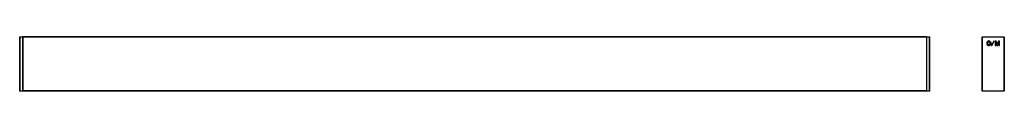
# Model space of a CAD drawing. Header units: millimetres. Extents: x -605 to 942, y 403 to 488.
import ezdxf

# ---------------------------------------------------------------- set-up
doc = ezdxf.new("R2010")
doc.units = ezdxf.units.MM

msp = doc.modelspace()

# ---------------------------------------------------------------- linework, layer by layer
at = {"color": 7, "linetype": 'Continuous', "lineweight": 25}
for p, q in [((-604.7, 487.9), (-604.4, 488.2)), ((-604.7, 487.9), (-604.4, 487.9)), ((-604.7, 403.5), (-604.7, 487.9)), ((-604.7, 480.2), (-604.7, 480.2)), ((-604.4, 487.9), (-604.4, 488.2)), ((-604.4, 488.2), (-600, 488.2)), ((-600, 487.9), (-604.4, 487.9)), ((-604.4, 487.9), (-604.4, 403.5)), ((-600, 488.2), (-599.7, 487.9)), ((-600, 487.9), (-600, 488.2)), ((-600, 403.5), (-600, 487.9)), ((-600, 487.9), (-599.7, 487.9)), ((819.3, 488.2), (-599.7, 488.2)), ((-599.7, 488.2), (-599.7, 487.9)), ((819.3, 487.9), (-599.7, 487.9)), ((-599.7, 487.9), (-599.7, 403.5)), ((819.6, 488.2), (819.3, 487.9)), ((819.3, 488.2), (819.3, 487.9)), ((819.3, 487.9), (819.6, 487.9)), ((819.3, 487.9), (819.3, 403.5)), ((819.6, 488.2), (824, 488.2)), ((819.6, 488.2), (819.6, 487.9)), ((824, 487.9), (819.6, 487.9)), ((819.6, 487.9), (819.6, 403.5)), ((824, 488.2), (824, 487.9)), ((824.3, 487.9), (824, 488.2)), ((824, 403.5), (824, 487.9)), ((824.3, 487.9), (824, 487.9)), ((824.3, 487.9), (824.3, 403.5)), ((824.4, 480.2), (824.3, 480.2)), ((907, 488.2), (906.7, 487.9)), ((907, 487.9), (906.7, 487.9)), ((906.7, 403.5), (906.7, 487.9)), ((907, 487.9), (907, 488.2)), ((907, 488.2), (941.4, 488.2)), ((907, 487.9), (907, 403.5)), ((941.4, 487.9), (907, 487.9)), ((925.5, 481.6), (921.5, 475.2)), ((922, 474.9), (926, 481.3)), ((925.6, 481.7), (925.5, 481.6)), ((925.9, 481.7), (925.6, 481.7)), ((926, 481.6), (925.9, 481.7)), ((926, 481.3), (926, 481.6)), ((927.2, 481.6), (927.1, 481.4)), ((927.1, 481.4), (927.1, 474.9)), ((928.7, 481.6), (927.2, 481.6)), ((928.9, 481.5), (928.7, 481.6)), ((930.7, 476.9), (928.9, 481.5)), ((932.8, 481.6), (932.6, 481.5)), ((934.2, 481.6), (932.8, 481.6)), ((934.4, 481.4), (934.2, 481.6)), ((934.4, 474.9), (934.4, 481.4)), ((941.4, 487.9), (941.4, 488.2)), ((941.7, 487.9), (941.4, 488.2)), ((941.4, 403.5), (941.4, 487.9)), ((941.4, 487.9), (941.7, 487.9)), ((941.7, 487.9), (941.7, 403.5)), ((-604.7, 476.3), (-604.7, 476.3)), ((824.3, 476.3), (824.4, 476.3)), ((921.5, 475.2), (921.5, 474.9)), ((921.5, 474.9), (921.6, 474.8)), ((921.6, 474.8), (921.9, 474.8)), ((921.9, 474.8), (922, 474.9)), ((927.1, 474.9), (927.2, 474.8)), ((927.2, 474.8), (928.4, 474.8)), ((928.4, 474.8), (928.6, 474.9)), ((928.6, 474.9), (928.6, 478.4)), ((928.6, 478.4), (930, 474.9)), ((930, 474.9), (930.2, 474.8)), ((930.2, 474.8), (931.3, 474.8)), ((931.7, 479.2), (930.7, 476.9)), ((931.3, 474.8), (931.4, 474.9)), ((932.9, 478.4), (932.9, 474.9)), ((932.9, 474.9), (933, 474.8)), ((933, 474.8), (934.2, 474.8)), ((934.2, 474.8), (934.4, 474.9)), ((-604.4, 403.2), (-604.7, 403.5)), ((-604.4, 403.5), (-604.7, 403.5)), ((-604.4, 403.2), (-604.4, 403.5)), ((-604.4, 403.5), (-600, 403.5)), ((-600, 403.2), (-604.4, 403.2)), ((-600, 403.2), (-600, 403.5)), ((-599.7, 403.5), (-600, 403.5)), ((-599.7, 403.5), (-600, 403.2)), ((819.3, 403.5), (-599.7, 403.5)), ((-599.7, 403.5), (-599.7, 403.2)), ((819.3, 403.2), (-599.7, 403.2)), ((819.3, 403.5), (819.6, 403.2)), ((819.6, 403.5), (819.3, 403.5)), ((819.3, 403.5), (819.3, 403.2)), ((819.6, 403.5), (824, 403.5)), ((819.6, 403.5), (819.6, 403.2)), ((824, 403.2), (819.6, 403.2)), ((824, 403.5), (824, 403.2)), ((824, 403.5), (824.3, 403.5)), ((824, 403.2), (824.3, 403.5)), ((906.7, 403.5), (907, 403.5)), ((906.7, 403.5), (907, 403.2)), ((907, 403.5), (941.4, 403.5)), ((907, 403.2), (907, 403.5)), ((941.4, 403.2), (907, 403.2)), ((941.7, 403.5), (941.4, 403.5)), ((941.4, 403.2), (941.4, 403.5)), ((941.4, 403.2), (941.7, 403.5))]:
    msp.add_line(p, q, dxfattribs=at)
at = {"color": 7, "linetype": 'Continuous', "lineweight": 25, "flags": 128}
msp.add_lwpolyline([(932.6, 481.5), (932.1, 480.2), (931.7, 479.2)], dxfattribs=at)
at = {"color": 7, "linetype": 'Continuous', "lineweight": 25}
for centre, start, end in [((907, 487.9), 90, 180), ((941.4, 487.9), 0, 90), ((907, 403.5), 180, 270), ((941.4, 403.5), 270, 360)]:
    msp.add_arc(centre, 0.3, start, end, dxfattribs=at)
for points, knots in [([(914.3, 479.6), (914.1, 479.2), (914, 478.7), (914, 478.2), (914, 477.8), (914.1, 477.3), (914.3, 476.9)], [0.7055556, 0.7055556, 0.7055556, 0.7055556, 1.0583333, 1.0583333, 1.0583333, 1.4111111, 1.4111111, 1.4111111, 1.4111111]), ([(918.9, 481.5), (918.5, 481.7), (918, 481.8), (917.5, 481.8), (917, 481.8), (916.6, 481.7), (916.2, 481.5)], [4.9388889, 4.9388889, 4.9388889, 4.9388889, 5.2916667, 5.2916667, 5.2916667, 5.6444444, 5.6444444, 5.6444444, 5.6444444]), ([(918.3, 480.1), (918.1, 480.2), (917.8, 480.2), (917.5, 480.2), (917.2, 480.2), (917, 480.2), (916.7, 480.1)], [4.9388889, 4.9388889, 4.9388889, 4.9388889, 5.2916667, 5.2916667, 5.2916667, 5.6444444, 5.6444444, 5.6444444, 5.6444444]), ([(920.8, 476.9), (920.9, 477.3), (921, 477.8), (921, 478.2), (921, 478.7), (920.9, 479.2), (920.8, 479.6)], [3.5277778, 3.5277778, 3.5277778, 3.5277778, 3.8805556, 3.8805556, 3.8805556, 4.2333333, 4.2333333, 4.2333333, 4.2333333]), ([(915.7, 479), (915.6, 478.8), (915.5, 478.5), (915.5, 478.2), (915.5, 478), (915.6, 477.7), (915.7, 477.5)], [3.5277778, 3.5277778, 3.5277778, 3.5277778, 3.8805556, 3.8805556, 3.8805556, 4.2333333, 4.2333333, 4.2333333, 4.2333333]), ([(916.2, 475), (916.6, 474.8), (917, 474.7), (917.5, 474.7), (918, 474.7), (918.5, 474.8), (918.9, 475)], [2.1166667, 2.1166667, 2.1166667, 2.1166667, 2.4694444, 2.4694444, 2.4694444, 2.8222222, 2.8222222, 2.8222222, 2.8222222]), ([(916.7, 476.4), (917, 476.3), (917.2, 476.3), (917.5, 476.3), (917.8, 476.3), (918.1, 476.3), (918.3, 476.4)], [2.1166667, 2.1166667, 2.1166667, 2.1166667, 2.4694444, 2.4694444, 2.4694444, 2.8222222, 2.8222222, 2.8222222, 2.8222222]), ([(918.9, 475), (919.3, 475.2), (919.7, 475.4), (920, 475.8), (920.3, 476.1), (920.6, 476.4), (920.8, 476.9)], [2.8222222, 2.8222222, 2.8222222, 2.8222222, 3.175, 3.175, 3.175, 3.5277778, 3.5277778, 3.5277778, 3.5277778]), ([(919.4, 477.5), (919.5, 477.7), (919.5, 478), (919.5, 478.2), (919.5, 478.5), (919.5, 478.8), (919.4, 479)], [0.7055556, 0.7055556, 0.7055556, 0.7055556, 1.0583333, 1.0583333, 1.0583333, 1.4111111, 1.4111111, 1.4111111, 1.4111111])]:
    msp.add_open_spline(points, degree=3, knots=knots, dxfattribs=at)
for points in [[(915, 480.7), (914.7, 480.4), (914.5, 480), (914.3, 479.6)], [(916.2, 481.5), (915.7, 481.3), (915.4, 481), (915, 480.7)], [(916.1, 479.7), (915.9, 479.5), (915.8, 479.3), (915.7, 479)], [(916.7, 480.1), (916.5, 480), (916.3, 479.8), (916.1, 479.7)], [(918.9, 479.7), (918.8, 479.8), (918.5, 480), (918.3, 480.1)], [(920, 480.7), (919.7, 481), (919.3, 481.3), (918.9, 481.5)], [(919.4, 479), (919.3, 479.3), (919.1, 479.5), (918.9, 479.7)], [(920.8, 479.6), (920.6, 480), (920.3, 480.4), (920, 480.7)], [(914.3, 476.9), (914.5, 476.4), (914.7, 476.1), (915, 475.8)], [(915, 475.8), (915.4, 475.4), (915.7, 475.2), (916.2, 475)], [(915.7, 477.5), (915.8, 477.2), (915.9, 477), (916.1, 476.8)], [(916.1, 476.8), (916.3, 476.7), (916.5, 476.5), (916.7, 476.4)], [(918.3, 476.4), (918.5, 476.5), (918.8, 476.7), (918.9, 476.8)], [(918.9, 476.8), (919.1, 477), (919.3, 477.2), (919.4, 477.5)], [(931.4, 474.9), (931.6, 475.5), (931.9, 476.1), (932.1, 476.6), (932.4, 477.2), (932.6, 477.8), (932.9, 478.4)]]:
    msp.add_open_spline(points, degree=3, dxfattribs=at)

doc.saveas('drawing.dxf')
